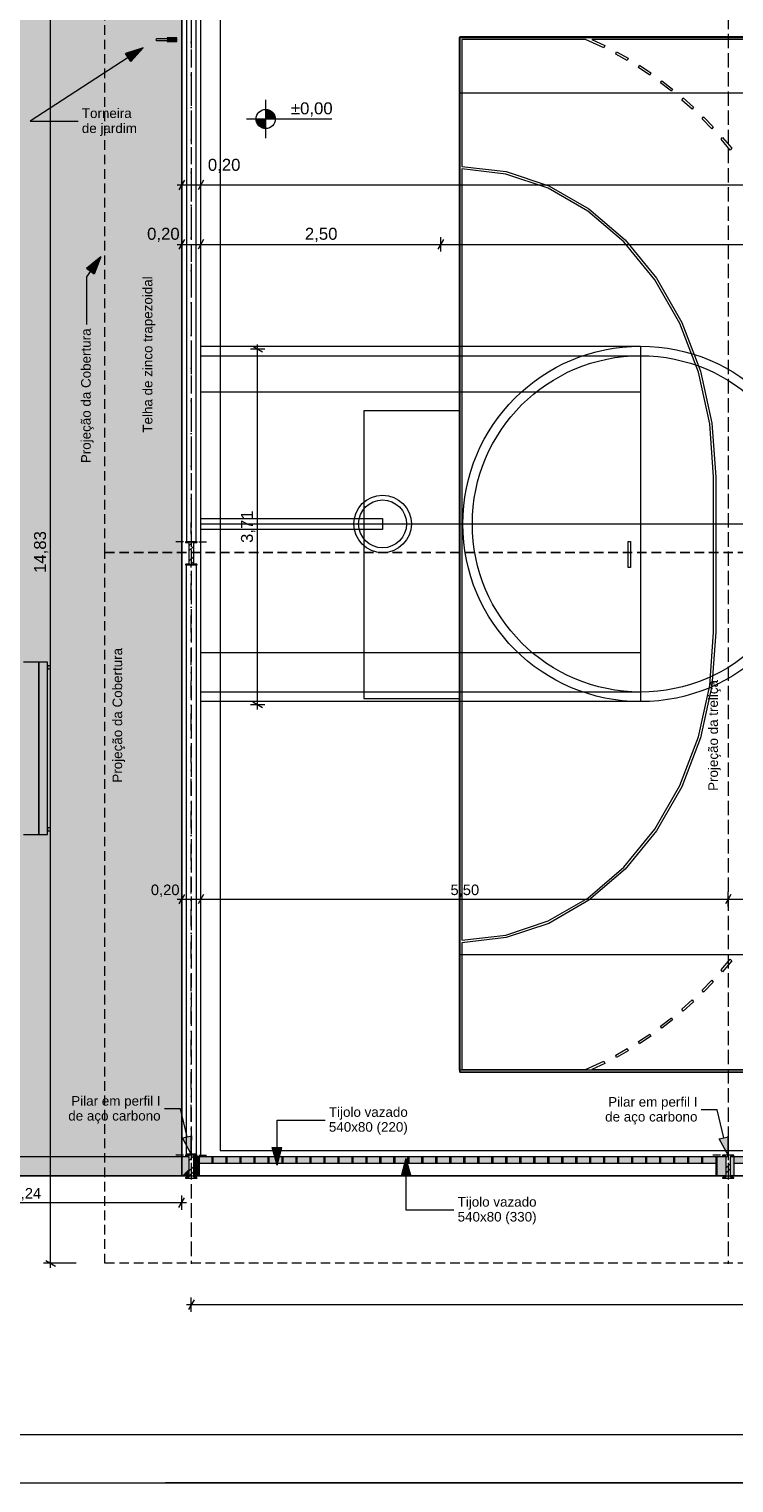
# Model space of a CAD drawing. Header units: millimetres. Extents: x 0 to 1917, y 0 to 847.
# Tile 2 of 230: x 212 to 359, y 0 to 303. Entities that reach past the tile are written whole.
import ezdxf

# ---------------------------------------------------------------- set-up
doc = ezdxf.new("R2010")
doc.units = ezdxf.units.MM
doc.header["$MEASUREMENT"] = 0
doc.set_wipeout_variables(frame=1)
for name, pattern in [('Linha Tracejada 2_1', [3, 2, -1]), ('Linha Tracejada 3_1', [4, 3, -1]), ('Traço_Ponto', [6.702778, 3.527778, -1.763889, 0, -1.411111]), ('Wipeout_Contour', [1000, 0, -1000])]:
    doc.linetypes.add(name, pattern=pattern)
for name, color, linetype in [('Cobertura.ARQ', 7, 'Continuous'), ('Cota.2D', 7, 'Continuous'), ('Interior - Mobiliário', 7, 'Continuous'), ('Laje.ARQ', 7, 'Continuous'), ('levanta_71_LOTE', 7, 'Continuous'), ('levanta_d1_ESCOLA', 7, 'Continuous'), ('Linha & Trama.2D', 7, 'Continuous'), ('Parede.ARQ', 7, 'Continuous'), ('Pilar.ARQ', 7, 'Continuous'), ('Rótulo.2D', 7, 'Continuous'), ('Texto.2D', 7, 'Continuous')]:
    doc.layers.add(name, color=color, linetype=linetype)
doc.styles.add('GENERATED_STYLE_1', font='arial.ttf')
pattern_1 = [(45, (-3320.6625, -5.4271), (-1.5909903, 1.5909903), []), (45, (-3321.1928, -4.8968), (-1.5909903, 1.5909903), [])]

msp = doc.modelspace()

# ---------------------------------------------------------------- hatches: boundary and pattern name
at = {"layer": 'Cota.2D', "linetype": 'Continuous', "lineweight": 0}
for points in [[(261.78, 284.59), (263.78, 284.59), (263.62, 285.36), (263.19, 286.01), (262.54, 286.44), (261.78, 286.59)], [(261.78, 284.59), (259.78, 284.59), (259.93, 283.83), (260.36, 283.18), (261.01, 282.74), (261.78, 282.59)]]:
    msp.add_hatch(color=161, dxfattribs=at).paths.add_polyline_path(points)
at = {"layer": 'Laje.ARQ', "linetype": 'Continuous', "lineweight": 0}
h = msp.add_hatch(dxfattribs=at)
h.set_pattern_fill('RELVA_0001', color=254, style=0, pattern_type=2)
h.set_pattern_definition([(90, (-3320.6625, -5.427), (-6, 0), [0.8660254, -2.598076]), (90, (-3317.6625, -3.695), (-6, 0), [0.8660254, -2.598076]), (30, (-3320.6625, -5.427), (-3, 5.196152), [0.8660254, -2.598076]), (30, (-3320.6625, -1.963), (-3, 5.196152), [0.8660254, -2.598076]), (150, (-3320.6625, -5.427), (3, 5.196152), [0.8660254, -2.598076]), (150, (-3320.6625, -1.963), (3, 5.196152), [0.8660254, -2.598076])])
h.paths.add_polyline_path([(74.03, 323.41), (105.35, 127.64), (179.93, 64.04), (244.25, 64.04), (244.25, 324.04)])
at = {"layer": 'Parede.ARQ', "linetype": 'Continuous', "lineweight": 0}
for color, points in [(35, [(179.53, 64.04), (244.25, 64.04), (244.25, 68.04), (181.01, 68.04)]), (35, [(245.76, 68.04), (244.25, 68.04), (244.25, 64.04), (245.76, 65.55)]), (35, [(246.75, 68.04), (246.75, 66.53), (248.25, 68.04)]), (35, [(246.75, 64.04), (247.68, 64.04), (247.68, 67.46), (246.75, 66.53)]), (255, [(355.68, 66.64), (355.68, 68.04), (247.68, 68.04), (247.68, 66.64)]), (255, [(355.91, 66.64), (355.91, 68.04), (247.91, 68.04), (247.91, 66.64)]), (35, [(355.91, 68.04), (355.91, 64.04), (357.76, 64.04), (357.76, 68.04)]), (35, [(358.75, 68.04), (358.75, 64.04), (359.45, 64.04), (359.45, 68.04)]), (255, [(475.45, 66.64), (475.45, 68.04), (359.45, 68.04), (359.45, 66.64)]), (255, [(475.45, 66.64), (475.45, 68.04), (359.45, 68.04), (359.45, 66.64)]), (35, [(244.25, 64.04), (245.76, 64.04), (245.76, 65.55)])]:
    msp.add_hatch(color=color, dxfattribs=at).paths.add_polyline_path(points)
at = {"layer": 'Rótulo.2D', "linetype": 'Continuous', "lineweight": 0}
for points in [[(236.2, 299.42), (232.53, 298.22), (233.62, 296.55)], [(227.39, 255.82), (224.39, 253.38), (226.02, 252.21)], [(264.16, 66.27), (265.16, 70), (263.16, 70)], [(291.02, 67.72), (290.02, 63.99), (292.02, 63.99)]]:
    msp.add_hatch(color=161, dxfattribs=at).paths.add_polyline_path(points)

# ---------------------------------------------------------------- linework, layer by layer
at = {"layer": 'Cobertura.ARQ', "color": 233, "linetype": 'Linha Tracejada 2_1', "lineweight": 0, "flags": 128}
for points in [[(228.25, 194.13), (228.25, 342.43)], [(228.25, 45.83), (228.25, 194.13)], [(728.25, 45.83), (228.25, 45.83)]]:
    msp.add_lwpolyline(points, dxfattribs=at)
at = {"layer": 'Cota.2D', "color": 7, "linetype": 'Continuous', "lineweight": 0}
for p, q in [((216.91, 45.83), (216.91, 342.43)), ((243.28, 270.83), (244.25, 270.83)), ((244.83, 271.83), (243.68, 269.83)), ((244.25, 269.33), (244.25, 272.33)), ((244.25, 270.83), (248.25, 270.83)), ((248.83, 271.83), (247.68, 269.83)), ((248.25, 269.33), (248.25, 272.33)), ((248.25, 270.83), (708.25, 270.83)), ((243.28, 258.42), (244.25, 258.42)), ((244.83, 259.42), (243.68, 257.42)), ((244.25, 256.92), (244.25, 259.92)), ((244.25, 258.42), (248.25, 258.42)), ((248.83, 259.42), (247.68, 257.42)), ((248.25, 256.92), (248.25, 259.92)), ((248.25, 258.42), (298.29, 258.42)), ((298.87, 259.42), (297.71, 257.42)), ((298.29, 256.92), (298.29, 259.92)), ((298.29, 258.42), (658.29, 258.42)), ((261.08, 235.96), (259.08, 237.12)), ((260.08, 236.54), (260.08, 237.52)), ((261.58, 236.54), (258.58, 236.54)), ((260.08, 162.36), (260.08, 236.54)), ((261.58, 162.36), (258.58, 162.36)), ((259.08, 162.94), (261.08, 161.78)), ((260.08, 161.38), (260.08, 162.36)), ((243.28, 121.8), (244.25, 121.8)), ((244.83, 122.8), (243.68, 120.8)), ((244.25, 120.3), (244.25, 123.3)), ((244.25, 121.8), (248.25, 121.8)), ((248.83, 122.8), (247.68, 120.8)), ((248.25, 120.3), (248.25, 123.3)), ((248.25, 121.8), (358.25, 121.8)), ((358.83, 122.8), (357.68, 120.8)), ((358.25, 120.3), (358.25, 123.3)), ((358.25, 121.8), (478.25, 121.8)), ((179.53, 58.48), (244.25, 58.48)), ((243.68, 57.48), (244.83, 59.48)), ((244.25, 56.98), (244.25, 59.98)), ((244.25, 58.48), (245.23, 58.48)), ((222.25, 45.83), (215.41, 45.83)), ((215.91, 46.41), (217.91, 45.26)), ((216.91, 44.85), (216.91, 45.83)), ((245.28, 37.21), (246.25, 37.21)), ((246.83, 38.21), (245.68, 36.21)), ((246.25, 35.71), (246.25, 38.71)), ((246.25, 37.21), (710.25, 37.21))]:
    msp.add_line(p, q, dxfattribs=at)
at = {"layer": 'Cota.2D', "color": 161, "linetype": 'Continuous', "lineweight": 0}
for p, q in [((261.78, 280.59), (261.78, 288.59)), ((257.78, 284.59), (275.55, 284.59))]:
    msp.add_line(p, q, dxfattribs=at)
msp.add_circle((261.78, 284.59), 2, dxfattribs=at)
at = {"layer": 'Interior - Mobiliário', "color": 102, "linetype": 'Continuous', "lineweight": 0}
for p, q in [((252.25, 318.04), (252.25, 69.37)), ((302.25, 85.7), (302.25, 301.7)), ((302.25, 301.7), (658.25, 301.7)), ((658.25, 301.7), (302.25, 301.7)), ((302.25, 301.7), (302.25, 85.7)), ((328.51, 301.16), (302.7, 301.16)), ((302.7, 301.16), (302.7, 274.7)), ((332.35, 299.4), (328.51, 301.16)), ((480.03, 301.16), (329.83, 301.16)), ((329.83, 301.16), (332.52, 299.9)), ((332.52, 299.9), (332.35, 299.4)), ((334.79, 298.13), (334.97, 298.62)), ((337.2, 296.76), (334.79, 298.13)), ((334.97, 298.62), (337.39, 297.25)), ((337.39, 297.25), (337.2, 296.76)), ((339.56, 295.3), (339.77, 295.78)), ((341.89, 293.75), (339.56, 295.3)), ((339.77, 295.78), (342.11, 294.22)), ((342.11, 294.22), (341.89, 293.75)), ((344.17, 292.1), (344.4, 292.56)), ((346.4, 290.36), (344.17, 292.1)), ((344.4, 292.56), (346.65, 290.81)), ((346.65, 290.81), (346.4, 290.36)), ((348.59, 288.53), (348.85, 288.97)), ((350.72, 286.61), (348.59, 288.53)), ((348.85, 288.97), (350.99, 287.04)), ((350.99, 287.04), (350.72, 286.61)), ((352.8, 284.61), (353.08, 285.02)), ((354.83, 282.52), (352.8, 284.61)), ((353.08, 285.02), (355.12, 282.93)), ((355.12, 282.93), (354.83, 282.52)), ((356.79, 280.35), (357.1, 280.75)), ((358.7, 278.11), (356.79, 280.35)), ((357.1, 280.75), (359.01, 278.49)), ((359.01, 278.49), (358.7, 278.11)), ((302.7, 274.7), (311.92, 273.63)), ((311.84, 273.1), (302.7, 274.16)), ((302.7, 274.16), (302.7, 113.24)), ((320.69, 270.14), (311.84, 273.1)), ((311.92, 273.63), (320.84, 270.65)), ((328.99, 265.37), (320.69, 270.14)), ((320.84, 270.65), (329.21, 265.84)), ((336.48, 258.93), (328.99, 265.37)), ((329.21, 265.84), (336.77, 259.35)), ((342.95, 251.02), (336.48, 258.93)), ((336.77, 259.35), (343.29, 251.37)), ((348.19, 241.88), (342.95, 251.02)), ((343.29, 251.37), (348.57, 242.15)), ((352.05, 231.77), (348.19, 241.88)), ((348.57, 242.15), (352.47, 231.95)), ((354.41, 221), (352.05, 231.77)), ((352.47, 231.95), (354.85, 221.09)), ((302.25, 223.7), (282.25, 223.7)), ((282.25, 223.7), (282.25, 163.7)), ((355.21, 209.9), (354.41, 221)), ((354.85, 221.09), (355.65, 209.9)), ((355.21, 177.5), (355.21, 209.9)), ((355.65, 209.9), (355.65, 177.5)), ((337.41, 191), (337.41, 196.4)), ((337.41, 196.4), (337.85, 196.4)), ((337.85, 196.4), (337.85, 191)), ((337.85, 191), (337.41, 191)), ((354.41, 166.4), (355.21, 177.5)), ((355.65, 177.5), (354.85, 166.31)), ((214.43, 171.27), (211.22, 171.27)), ((214.43, 135.27), (214.43, 171.27)), ((214.47, 170.47), (214.43, 170.47)), ((214.43, 170.47), (214.43, 169.87)), ((216.23, 171.27), (214.47, 171.27)), ((214.47, 171.27), (214.47, 135.27)), ((214.47, 169.87), (214.47, 170.47)), ((216.23, 135.27), (216.23, 171.27)), ((216.23, 170.47), (216.23, 169.87)), ((216.91, 170.47), (216.23, 170.47)), ((216.91, 169.87), (216.91, 170.47)), ((214.43, 169.87), (214.47, 169.87)), ((216.23, 169.87), (216.91, 169.87)), ((352.05, 155.64), (354.41, 166.4)), ((354.85, 166.31), (352.47, 155.45)), ((282.25, 163.7), (302.25, 163.7)), ((348.19, 145.53), (352.05, 155.64)), ((352.47, 155.45), (348.57, 145.26)), ((342.95, 136.38), (348.19, 145.53)), ((348.57, 145.26), (343.29, 136.03)), ((214.47, 136.67), (214.43, 136.67)), ((214.43, 136.67), (214.43, 136.07)), ((214.47, 136.07), (214.47, 136.67)), ((216.91, 136.67), (216.23, 136.67)), ((216.23, 136.67), (216.23, 136.07)), ((216.91, 136.07), (216.91, 136.67)), ((211.22, 135.27), (214.43, 135.27)), ((214.43, 136.07), (214.47, 136.07)), ((214.47, 135.27), (216.23, 135.27)), ((216.23, 136.07), (216.91, 136.07)), ((336.48, 128.47), (342.95, 136.38)), ((343.29, 136.03), (336.77, 128.06)), ((328.99, 122.03), (336.48, 128.47)), ((336.77, 128.06), (329.21, 121.56)), ((320.69, 117.26), (328.99, 122.03)), ((329.21, 121.56), (320.84, 116.75)), ((311.84, 114.3), (320.69, 117.26)), ((320.84, 116.75), (311.92, 113.77)), ((302.7, 113.24), (311.84, 114.3)), ((311.92, 113.77), (302.7, 112.7)), ((302.7, 112.7), (302.7, 86.24)), ((356.79, 107.05), (358.7, 109.29)), ((358.7, 109.29), (359.01, 108.91)), ((357.1, 106.66), (356.79, 107.05)), ((359.01, 108.91), (357.1, 106.66)), ((352.8, 102.8), (354.83, 104.88)), ((355.12, 104.48), (353.08, 102.38)), ((354.83, 104.88), (355.12, 104.48)), ((348.59, 98.88), (350.72, 100.79)), ((350.99, 100.37), (348.85, 98.44)), ((350.72, 100.79), (350.99, 100.37)), ((353.08, 102.38), (352.8, 102.8)), ((348.85, 98.44), (348.59, 98.88)), ((344.17, 95.31), (346.4, 97.05)), ((344.4, 94.85), (344.17, 95.31)), ((346.65, 96.6), (344.4, 94.85)), ((346.4, 97.05), (346.65, 96.6)), ((339.56, 92.1), (341.89, 93.66)), ((339.77, 91.62), (339.56, 92.1)), ((342.11, 93.19), (339.77, 91.62)), ((341.89, 93.66), (342.11, 93.19)), ((328.51, 86.24), (332.35, 88.01)), ((332.35, 88.01), (332.52, 87.51)), ((334.79, 89.27), (337.2, 90.64)), ((334.97, 88.78), (334.79, 89.27)), ((337.39, 90.15), (334.97, 88.78)), ((337.2, 90.64), (337.39, 90.15)), ((658.25, 85.7), (302.25, 85.7)), ((302.25, 85.7), (658.25, 85.7)), ((302.7, 86.24), (328.51, 86.24)), ((332.52, 87.51), (329.83, 86.24)), ((329.83, 86.24), (460.02, 86.24))]:
    msp.add_line(p, q, dxfattribs=at)
at = {"layer": 'Interior - Mobiliário', "color": 6, "linetype": 'Continuous', "lineweight": 0}
for p, q in [((242.98, 301.31), (239.02, 301.31)), ((239.02, 300.95), (242.98, 300.95)), ((241.24, 301.52), (241.24, 301.31)), ((241.94, 301.52), (241.24, 301.52)), ((241.24, 301.31), (241.94, 301.31)), ((241.94, 300.95), (241.24, 300.95)), ((241.24, 300.95), (241.24, 300.74)), ((241.24, 300.74), (241.94, 300.74)), ((241.94, 301.31), (241.94, 301.52)), ((241.94, 300.74), (241.94, 300.95)), ((241.96, 301.53), (241.96, 301.31)), ((243.26, 301.53), (241.96, 301.53)), ((241.96, 301.31), (242.98, 301.31)), ((242.98, 300.95), (241.96, 300.95)), ((241.96, 300.95), (241.96, 300.73)), ((241.96, 300.73), (243.26, 300.73)), ((243.26, 300.73), (243.26, 301.53))]:
    msp.add_line(p, q, dxfattribs=at)
for centre, start, end in [((239.02, 301.13), 90.1472, 270.1472), ((242.98, 301.13), 270, 90), ((242.98, 301.13), 270, 90)]:
    msp.add_arc(centre, 0.18, start, end, dxfattribs=at)
at = {"layer": 'Laje.ARQ', "color": 93, "linetype": 'Continuous', "lineweight": 0, "flags": 128}
msp.add_lwpolyline([(74.03, 323.41), (105.35, 127.64), (179.93, 64.04), (244.25, 64.04), (244.25, 324.04)], close=True, dxfattribs=at)
at = {"layer": 'Laje.ARQ', "color": 111, "linetype": 'Continuous', "lineweight": 0, "flags": 128}
for points in [[(244.25, 64.04), (646.63, 64.04), (712.25, 64.04), (712.25, 324.04), (244.25, 324.04)], [(302.2, 301.61), (658.29, 301.61), (658.29, 86.14), (302.2, 86.14)]]:
    msp.add_lwpolyline(points, close=True, dxfattribs=at)
msp.add_lwpolyline([(899.86, 64.04), (712.25, 64.04), (244.35, 64.04), (180, 64.04), (105.34, 127.7), (105.34, 127.7), (105.34, 127.7)], dxfattribs=at)
at = {"layer": 'levanta_d1_ESCOLA', "color": 7, "linetype": 'Continuous', "lineweight": 0}
for p, q in [((247.68, 68.04), (247.68, 66.64)), ((355.91, 68.04), (355.91, 66.64)), ((247.68, 66.64), (247.68, 64.04)), ((355.91, 66.64), (355.91, 64.04))]:
    msp.add_line(p, q, dxfattribs=at)
at = {"layer": 'Linha & Trama.2D', "color": 190, "linetype": 'Continuous', "lineweight": 0}
for p, q in [((302.2, 290.02), (658.09, 290.02)), ((302.2, 110.18), (302.2, 290.02)), ((248.25, 237.19), (339.98, 237.19)), ((339.98, 237.19), (339.98, 163.01)), ((248.25, 235.19), (339.98, 235.19)), ((248.25, 227.65), (339.98, 227.65)), ((339.98, 227.01), (339.98, 173.19)), ((248.24, 201.26), (286.16, 201.26)), ((286.16, 201.26), (286.16, 198.93)), ((286.16, 198.93), (248.24, 198.93)), ((339.98, 173.19), (248.25, 173.19)), ((339.98, 165.01), (248.25, 165.01)), ((339.98, 163.01), (248.25, 163.01)), ((658.09, 110.18), (302.2, 110.18))]:
    msp.add_line(p, q, dxfattribs=at)
at = {"layer": 'Linha & Trama.2D', "color": 7, "linetype": 'Continuous', "lineweight": 0}
for p, q in [((248.25, 200.1), (708.25, 200.1)), ((1091.33, 10), (35.14, 10)), ((0, 0), (1028.58, 0)), ((0, 0), (1038.58, 0)), ((1101.33, 0), (240.85, 0))]:
    msp.add_line(p, q, dxfattribs=at)
at = {"layer": 'Linha & Trama.2D', "color": 190, "linetype": 'Continuous', "lineweight": 0}
for centre, radius in [((339.98, 200.1), 37.09), ((339.98, 200.1), 35.09), ((286.16, 200.1), 6), ((286.16, 200.1), 5)]:
    msp.add_circle(centre, radius, dxfattribs=at)
at = {"layer": 'Parede.ARQ', "color": 7, "linetype": 'Continuous', "lineweight": 0}
for p, q in [((245.76, 68.04), (244.25, 68.04)), ((248.25, 68.04), (246.75, 68.04))]:
    msp.add_line(p, q, dxfattribs=at)
at = {"layer": 'Parede.ARQ', "color": 30, "linetype": 'Continuous', "lineweight": 0}
for p, q in [((355.68, 68.04), (247.68, 68.04)), ((355.68, 68.04), (247.68, 68.04)), ((247.68, 68.04), (247.68, 66.64)), ((247.68, 68.04), (247.68, 66.64)), ((355.91, 68.04), (247.91, 68.04)), ((355.91, 68.04), (247.91, 68.04)), ((247.91, 68.04), (247.91, 66.64)), ((247.91, 68.04), (247.91, 66.64)), ((250.6, 66.64), (250.6, 68.04)), ((250.84, 66.64), (250.84, 68.04)), ((253.52, 66.64), (253.52, 68.04)), ((253.76, 66.64), (253.76, 68.04)), ((256.44, 66.64), (256.44, 68.04)), ((256.67, 66.64), (256.67, 68.04)), ((259.36, 66.64), (259.36, 68.04)), ((259.59, 66.64), (259.59, 68.04)), ((262.28, 66.64), (262.28, 68.04)), ((262.51, 66.64), (262.51, 68.04)), ((265.2, 66.64), (265.2, 68.04)), ((265.43, 66.64), (265.43, 68.04)), ((268.11, 66.64), (268.11, 68.04)), ((268.35, 66.64), (268.35, 68.04)), ((271.03, 66.64), (271.03, 68.04)), ((271.27, 66.64), (271.27, 68.04)), ((273.95, 66.64), (273.95, 68.04)), ((274.18, 66.64), (274.18, 68.04)), ((276.87, 66.64), (276.87, 68.04)), ((277.1, 66.64), (277.1, 68.04)), ((279.79, 66.64), (279.79, 68.04)), ((280.02, 66.64), (280.02, 68.04)), ((282.71, 66.64), (282.71, 68.04)), ((282.94, 66.64), (282.94, 68.04)), ((285.62, 66.64), (285.62, 68.04)), ((285.86, 66.64), (285.86, 68.04)), ((288.54, 66.64), (288.54, 68.04)), ((288.78, 66.64), (288.78, 68.04)), ((291.46, 66.64), (291.46, 68.04)), ((291.69, 66.64), (291.69, 68.04)), ((294.38, 66.64), (294.38, 68.04)), ((294.61, 66.64), (294.61, 68.04)), ((297.3, 66.64), (297.3, 68.04)), ((297.53, 66.64), (297.53, 68.04)), ((300.22, 66.64), (300.22, 68.04)), ((300.45, 66.64), (300.45, 68.04)), ((303.13, 66.64), (303.13, 68.04)), ((303.37, 66.64), (303.37, 68.04)), ((306.05, 66.64), (306.05, 68.04)), ((306.29, 66.64), (306.29, 68.04)), ((308.97, 66.64), (308.97, 68.04)), ((309.21, 66.64), (309.21, 68.04)), ((311.89, 66.64), (311.89, 68.04)), ((312.12, 66.64), (312.12, 68.04)), ((314.81, 66.64), (314.81, 68.04)), ((315.04, 66.64), (315.04, 68.04)), ((317.73, 66.64), (317.73, 68.04)), ((317.96, 66.64), (317.96, 68.04)), ((320.65, 66.64), (320.65, 68.04)), ((320.88, 66.64), (320.88, 68.04)), ((323.56, 66.64), (323.56, 68.04)), ((323.8, 66.64), (323.8, 68.04)), ((326.48, 66.64), (326.48, 68.04)), ((326.72, 66.64), (326.72, 68.04)), ((329.4, 66.64), (329.4, 68.04)), ((329.63, 66.64), (329.63, 68.04)), ((332.32, 66.64), (332.32, 68.04)), ((332.55, 66.64), (332.55, 68.04)), ((335.24, 66.64), (335.24, 68.04)), ((335.47, 66.64), (335.47, 68.04)), ((338.16, 66.64), (338.16, 68.04)), ((338.39, 66.64), (338.39, 68.04)), ((341.07, 66.64), (341.07, 68.04)), ((341.31, 66.64), (341.31, 68.04)), ((343.99, 66.64), (343.99, 68.04)), ((344.23, 66.64), (344.23, 68.04)), ((346.91, 66.64), (346.91, 68.04)), ((347.14, 66.64), (347.14, 68.04)), ((349.83, 66.64), (349.83, 68.04)), ((350.06, 66.64), (350.06, 68.04)), ((352.75, 66.64), (352.75, 68.04)), ((352.98, 66.64), (352.98, 68.04)), ((355.68, 68.04), (355.68, 66.64)), ((355.68, 68.04), (355.68, 66.64)), ((355.91, 68.04), (355.91, 66.64)), ((355.91, 68.04), (355.91, 66.64)), ((355.68, 66.64), (247.68, 66.64)), ((247.68, 66.64), (247.68, 64.04)), ((355.68, 64.04), (247.68, 64.04)), ((355.91, 66.64), (247.91, 66.64)), ((247.91, 66.64), (247.91, 64.04)), ((355.91, 64.04), (247.91, 64.04)), ((355.68, 66.64), (355.68, 64.04)), ((355.91, 66.64), (355.91, 64.04))]:
    msp.add_line(p, q, dxfattribs=at)
at = {"layer": 'Parede.ARQ', "color": 102, "linetype": 'Continuous', "lineweight": 0}
for p, q in [((475.45, 68.04), (359.45, 68.04)), ((475.45, 68.04), (359.45, 68.04)), ((359.45, 68.04), (359.45, 66.64)), ((359.45, 68.04), (359.45, 66.64)), ((475.45, 66.64), (359.45, 66.64)), ((359.45, 66.64), (359.45, 64.04)), ((475.45, 64.04), (359.45, 64.04))]:
    msp.add_line(p, q, dxfattribs=at)
at = {"layer": 'Parede.ARQ', "color": 5, "linetype": 'Continuous', "lineweight": 0}
for p, q in [((475.45, 68.04), (359.45, 68.04)), ((475.45, 68.04), (359.45, 68.04)), ((359.45, 68.04), (359.45, 66.64)), ((359.45, 68.04), (359.45, 66.64)), ((475.45, 66.64), (359.45, 66.64)), ((359.45, 66.64), (359.45, 64.04)), ((475.45, 64.04), (359.45, 64.04))]:
    msp.add_line(p, q, dxfattribs=at)
at = {"layer": 'Parede.ARQ', "color": 7, "linetype": 'Continuous', "lineweight": 0, "flags": 128}
for points in [[(244.25, 324.04), (244.25, 68.04)], [(248.25, 68.04), (248.25, 324.04)], [(244.25, 68.04), (181.01, 68.04)], [(357.76, 68.04), (355.91, 68.04)], [(359.45, 68.04), (358.75, 68.04)], [(179.53, 64.04), (244.25, 64.04)], [(244.25, 64.04), (245.76, 64.04)], [(246.75, 64.04), (247.68, 64.04)], [(355.91, 64.04), (357.76, 64.04)], [(358.75, 64.04), (359.45, 64.04)]]:
    msp.add_lwpolyline(points, dxfattribs=at)
at = {"layer": 'Parede.ARQ', "color": 7, "linetype": 'Continuous', "lineweight": 0}
msp.add_point((244.25, 64.04), dxfattribs=at)
at = {"layer": 'Pilar.ARQ', "color": 12, "linetype": 'Continuous', "lineweight": 0}
for p, q in [((246.25, 197.96), (246.25, 200.36)), ((246.25, 69.97), (246.25, 72.37)), ((358.25, 69.97), (358.25, 72.37))]:
    msp.add_line(p, q, dxfattribs=at)
at = {"layer": 'Rótulo.2D', "color": 151, "linetype": 'Continuous', "lineweight": 0}
for p, q in [((233.07, 297.38), (212.62, 284.1)), ((212.62, 284.1), (222.62, 284.1)), ((225.2, 252.8), (224.4, 251.68)), ((224.4, 251.68), (224.4, 241.68)), ((243.97, 78.04), (240.65, 78.04)), ((245.38, 72.2), (243.97, 78.04)), ((355.97, 77.83), (352.65, 77.83)), ((357.38, 71.99), (355.97, 77.83)), ((264.16, 70), (264.16, 75.71)), ((264.16, 75.71), (274.16, 75.71)), ((291.02, 63.99), (291.02, 56.96)), ((291.02, 56.96), (301.02, 56.96))]:
    msp.add_line(p, q, dxfattribs=at)
at = {"layer": 'Rótulo.2D', "color": 161, "linetype": 'Continuous', "lineweight": 0}
for p, q in [((236.2, 299.42), (232.53, 298.22)), ((233.62, 296.55), (232.53, 298.22)), ((236.2, 299.42), (233.62, 296.55)), ((227.39, 255.82), (224.39, 253.38)), ((227.39, 255.82), (226.02, 252.21)), ((226.02, 252.21), (224.39, 253.38)), ((244.41, 71.97), (246.35, 72.44)), ((264.16, 66.27), (263.16, 70)), ((263.16, 70), (265.16, 70)), ((264.16, 66.27), (265.16, 70)), ((356.41, 71.76), (358.35, 72.23)), ((291.02, 67.72), (290.02, 63.99)), ((291.02, 67.72), (292.02, 63.99)), ((292.02, 63.99), (290.02, 63.99))]:
    msp.add_line(p, q, dxfattribs=at)

# ---------------------------------------------------------------- texts
at = {"layer": 'Cota.2D', "color": 7, "linetype": 'Continuous', "lineweight": 0, "attachment_point": 7, "style": 'GENERATED_STYLE_1'}
for s, insert, char_height, width in [('\\A1;±0,00', (267.03, 285.09), 2.5, 8.5257), ('\\A1;0,20', (249.71, 273.31), 2.5, 6.6514), ('\\A1;0,20', (237.03, 258.92), 2.5, 6.6514), ('\\A1;2,50', (269.95, 258.92), 2.5, 6.6514), ('\\A1;0,20', (237.82, 122.24), 2.2, 5.8533), ('\\A1;5,50', (300.33, 122.24), 2.2, 5.8533), ('\\A1;3,24', (208.96, 58.92), 2.2, 5.8533)]:
    msp.add_mtext(s, dxfattribs=dict(at, insert=insert, char_height=char_height, width=width))
at = {"layer": 'Cota.2D', "color": 7, "linetype": 'Continuous', "lineweight": 0, "char_height": 2.5, "attachment_point": 7, "rotation": 90, "style": 'GENERATED_STYLE_1'}
for s, insert, width in [('\\A1;3,71', (259.58, 196.12), 6.6514), ('\\A1;14,83', (216.41, 189.86), 8.5486)]:
    msp.add_mtext(s, dxfattribs=dict(at, insert=insert, width=width))
at = {"layer": 'Rótulo.2D', "color": 5, "linetype": 'Continuous', "lineweight": 0, "char_height": 2, "style": 'GENERATED_STYLE_1'}
for s, insert, attachment_point, line_spacing_factor in [('\\A1;Torneira \\Pde jardim', (223.42, 283.92), 4, 0.940037), ('\\A1;Pilar em perfil I\\Pde aço carbono', (239.85, 77.85), 6, 0.930353), ('\\A1;Pilar em perfil I\\Pde aço carbono', (351.85, 77.65), 6, 0.930353), ('\\A1;Tijolo vazado\\P540x80 (220)', (274.96, 75.53), 4, 0.930952), ('\\A1;Tijolo vazado\\P540x80 (330)', (301.82, 56.79), 4, 0.930952)]:
    msp.add_mtext(s, dxfattribs=dict(at, insert=insert, attachment_point=attachment_point, line_spacing_factor=line_spacing_factor))
at = {"layer": 'Rótulo.2D', "color": 5, "linetype": 'Continuous', "lineweight": 0, "insert": (224.58, 240.88), "char_height": 2, "attachment_point": 6, "rotation": 90, "style": 'GENERATED_STYLE_1'}
msp.add_mtext('\\A1;Projeção da Cobertura', dxfattribs=at)
at = {"layer": 'Texto.2D', "color": 5, "linetype": 'Continuous', "lineweight": 0, "char_height": 2, "attachment_point": 1, "rotation": 90, "style": 'GENERATED_STYLE_1'}
for s, insert in [('\\A1;Telha de zinco trapezoidal', (236.14, 219.14)), ('\\A1;Projeção da Cobertura', (229.83, 146.11)), ('\\A1;Projeção da treliça', (354.12, 144.39))]:
    msp.add_mtext(s, dxfattribs=dict(at, insert=insert))

# ---------------------------------------------------------------- next in the draw order: wipeouts: each hides what was drawn before it
at = {"color": 254, "linetype": 'Wipeout_Contour', "lineweight": 0, "ltscale": 10031.125159}
msp.add_wipeout([(247.45, 191.56), (247.45, 191.61), (247.44, 191.66), (247.39, 191.69), (246.82, 191.76), (246.77, 191.79), (246.75, 191.84), (246.75, 196.07), (246.77, 196.12), (246.82, 196.15), (247.39, 196.23), (247.44, 196.25), (247.45, 196.31), (247.45, 196.36), (246.75, 196.36), (245.76, 196.36), (245.05, 196.36), (245.05, 196.31), (245.07, 196.25), (245.12, 196.23), (245.69, 196.15), (245.74, 196.12), (245.76, 196.07), (245.76, 191.84), (245.74, 191.79), (245.69, 191.76), (245.12, 191.69), (245.07, 191.66), (245.05, 191.61), (245.05, 191.56), (245.76, 191.56), (246.75, 191.56)], dxfattribs=at).dxf.layer = 'Pilar.ARQ'
at = {"color": 254, "linetype": 'Wipeout_Contour', "lineweight": 0, "ltscale": 8158.427887}
msp.add_wipeout([(247.45, 63.57), (247.45, 63.62), (247.44, 63.67), (247.39, 63.7), (246.82, 63.78), (246.77, 63.8), (246.75, 63.85), (246.75, 68.08), (246.77, 68.13), (246.82, 68.16), (247.39, 68.24), (247.44, 68.26), (247.45, 68.32), (247.45, 68.37), (246.75, 68.37), (245.76, 68.37), (245.05, 68.37), (245.05, 68.32), (245.07, 68.26), (245.12, 68.24), (245.69, 68.16), (245.74, 68.13), (245.76, 68.08), (245.76, 63.85), (245.74, 63.8), (245.69, 63.78), (245.12, 63.7), (245.07, 63.67), (245.05, 63.62), (245.05, 63.57), (245.76, 63.57), (246.75, 63.57)], dxfattribs=at).dxf.layer = 'Pilar.ARQ'
at = {"color": 254, "linetype": 'Wipeout_Contour', "lineweight": 0, "ltscale": 11657.196759}
msp.add_wipeout([(359.45, 63.57), (359.45, 63.62), (359.44, 63.67), (359.39, 63.7), (358.82, 63.78), (358.77, 63.8), (358.75, 63.85), (358.75, 68.08), (358.77, 68.13), (358.82, 68.16), (359.39, 68.24), (359.44, 68.26), (359.45, 68.32), (359.45, 68.37), (358.75, 68.37), (357.76, 68.37), (357.05, 68.37), (357.05, 68.32), (357.07, 68.26), (357.12, 68.24), (357.69, 68.16), (357.74, 68.13), (357.76, 68.08), (357.76, 63.85), (357.74, 63.8), (357.69, 63.78), (357.12, 63.7), (357.07, 63.67), (357.05, 63.62), (357.05, 63.57), (357.76, 63.57), (358.75, 63.57)], dxfattribs=at).dxf.layer = 'Pilar.ARQ'

# ---------------------------------------------------------------- next in the draw order: hatches: boundary and pattern name
at = {"layer": 'Pilar.ARQ', "linetype": 'Continuous', "lineweight": 0}
h = msp.add_hatch(dxfattribs=at)
h.set_pattern_fill('AÇO_0001', color=151, style=0, pattern_type=2)
h.set_pattern_definition(pattern_1)
h.paths.add_polyline_path([(247.45, 191.56), (247.45, 191.61), (247.44, 191.66), (247.39, 191.69), (246.82, 191.76), (246.77, 191.79), (246.75, 191.84), (246.75, 196.07), (246.77, 196.12), (246.82, 196.15), (247.39, 196.23), (247.44, 196.25), (247.45, 196.31), (247.45, 196.36), (246.75, 196.36), (245.76, 196.36), (245.05, 196.36), (245.05, 196.31), (245.07, 196.25), (245.12, 196.23), (245.69, 196.15), (245.74, 196.12), (245.76, 196.07), (245.76, 191.84), (245.74, 191.79), (245.69, 191.76), (245.12, 191.69), (245.07, 191.66), (245.05, 191.61), (245.05, 191.56), (245.76, 191.56), (246.75, 191.56)])
h = msp.add_hatch(dxfattribs=at)
h.set_pattern_fill('AÇO_0001', color=151, style=0, pattern_type=2)
h.set_pattern_definition(pattern_1)
h.paths.add_polyline_path([(247.45, 63.57), (247.45, 63.62), (247.44, 63.67), (247.39, 63.7), (246.82, 63.78), (246.77, 63.8), (246.75, 63.85), (246.75, 68.08), (246.77, 68.13), (246.82, 68.16), (247.39, 68.24), (247.44, 68.26), (247.45, 68.32), (247.45, 68.37), (246.75, 68.37), (245.76, 68.37), (245.05, 68.37), (245.05, 68.32), (245.07, 68.26), (245.12, 68.24), (245.69, 68.16), (245.74, 68.13), (245.76, 68.08), (245.76, 63.85), (245.74, 63.8), (245.69, 63.78), (245.12, 63.7), (245.07, 63.67), (245.05, 63.62), (245.05, 63.57), (245.76, 63.57), (246.75, 63.57)])
h = msp.add_hatch(dxfattribs=at)
h.set_pattern_fill('AÇO_0001', color=151, style=0, pattern_type=2)
h.set_pattern_definition(pattern_1)
h.paths.add_polyline_path([(359.45, 63.57), (359.45, 63.62), (359.44, 63.67), (359.39, 63.7), (358.82, 63.78), (358.77, 63.8), (358.75, 63.85), (358.75, 68.08), (358.77, 68.13), (358.82, 68.16), (359.39, 68.24), (359.44, 68.26), (359.45, 68.32), (359.45, 68.37), (358.75, 68.37), (357.76, 68.37), (357.05, 68.37), (357.05, 68.32), (357.07, 68.26), (357.12, 68.24), (357.69, 68.16), (357.74, 68.13), (357.76, 68.08), (357.76, 63.85), (357.74, 63.8), (357.69, 63.78), (357.12, 63.7), (357.07, 63.67), (357.05, 63.62), (357.05, 63.57), (357.76, 63.57), (358.75, 63.57)])
at = {"layer": 'Rótulo.2D', "linetype": 'Continuous', "lineweight": 0}
for points in [[(246.25, 68.58), (246.35, 72.44), (244.41, 71.97)], [(358.25, 68.37), (358.35, 72.23), (356.41, 71.76)]]:
    msp.add_hatch(color=161, dxfattribs=at).paths.add_polyline_path(points)

# ---------------------------------------------------------------- next in the draw order: linework, layer by layer
at = {"layer": 'Cobertura.ARQ', "color": 233, "linetype": 'Linha Tracejada 2_1', "lineweight": 0, "flags": 128}
for points in [[(228.25, 194.13), (728.25, 194.13)], [(728.25, 194.13), (228.25, 194.13)]]:
    msp.add_lwpolyline(points, dxfattribs=at)
at = {"layer": 'Interior - Mobiliário', "color": 124, "linetype": 'Continuous', "lineweight": 0}
for p, q in [((245.25, 319.51), (245.25, 196.36)), ((247.25, 196.36), (247.25, 319.51)), ((245.25, 196.36), (247.25, 196.36)), ((245.25, 191.73), (247.25, 191.73)), ((245.25, 68.58), (245.25, 191.73)), ((247.25, 191.73), (247.25, 68.58)), ((247.25, 68.58), (245.25, 68.58))]:
    msp.add_line(p, q, dxfattribs=at)
at = {"layer": 'Interior - Mobiliário', "color": 124, "linetype": 'Traço_Ponto', "lineweight": 0}
for p, q in [((246.25, 319.51), (246.25, 196.36)), ((246.25, 68.58), (246.25, 191.73))]:
    msp.add_line(p, q, dxfattribs=at)
at = {"layer": 'Interior - Mobiliário', "color": 102, "linetype": 'Continuous', "lineweight": 0}
msp.add_line((252.25, 69.37), (708.25, 69.37), dxfattribs=at)
at = {"layer": 'levanta_71_LOTE', "color": 35, "linetype": 'Continuous', "lineweight": 0}
msp.add_line((148.25, 64.04), (899.86, 64.04), dxfattribs=at)
at = {"layer": 'Linha & Trama.2D', "color": 5, "linetype": 'Linha Tracejada 3_1', "lineweight": 0}
for p, q in [((246.25, 342.34), (246.25, 45.74)), ((358.25, 342.34), (358.25, 45.74))]:
    msp.add_line(p, q, dxfattribs=at)
at = {"layer": 'Linha & Trama.2D', "color": 190, "linetype": 'Continuous', "lineweight": 0}
msp.add_line((248.25, 162.36), (248.25, 236.54), dxfattribs=at)
at = {"layer": 'Linha & Trama.2D', "color": 97, "linetype": 'Continuous', "lineweight": 0}
msp.add_line((115.53, 64.04), (480.53, 64.04), dxfattribs=at)
at = {"layer": 'Linha & Trama.2D', "color": 7, "linetype": 'Continuous', "lineweight": 0}
msp.add_line((181.89, 64.04), (768.84, 64.04), dxfattribs=at)
at = {"layer": 'Pilar.ARQ', "color": 12, "linetype": 'Continuous', "lineweight": 0}
for p, q in [((244.65, 196.36), (243.05, 196.36)), ((246.25, 194.76), (246.25, 192.36)), ((247.85, 196.36), (249.45, 196.36)), ((244.65, 68.37), (243.05, 68.37)), ((246.25, 66.77), (246.25, 64.37)), ((247.85, 68.37), (249.45, 68.37)), ((356.65, 68.37), (355.05, 68.37)), ((358.25, 66.77), (358.25, 64.37))]:
    msp.add_line(p, q, dxfattribs=at)
at = {"layer": 'Pilar.ARQ', "color": 7, "linetype": 'Continuous', "lineweight": 0, "flags": 128}
for points in [[(247.45, 191.56), (247.45, 191.61), (247.44, 191.66), (247.39, 191.69), (246.82, 191.76), (246.77, 191.79), (246.75, 191.84), (246.75, 196.07), (246.77, 196.12), (246.82, 196.15), (247.39, 196.23), (247.44, 196.25), (247.45, 196.31), (247.45, 196.36), (246.75, 196.36), (245.76, 196.36), (245.05, 196.36), (245.05, 196.31), (245.07, 196.25), (245.12, 196.23), (245.69, 196.15), (245.74, 196.12), (245.76, 196.07), (245.76, 191.84), (245.74, 191.79), (245.69, 191.76), (245.12, 191.69), (245.07, 191.66), (245.05, 191.61), (245.05, 191.56), (245.76, 191.56), (246.75, 191.56)], [(247.45, 63.57), (247.45, 63.62), (247.44, 63.67), (247.39, 63.7), (246.82, 63.78), (246.77, 63.8), (246.75, 63.85), (246.75, 68.08), (246.77, 68.13), (246.82, 68.16), (247.39, 68.24), (247.44, 68.26), (247.45, 68.32), (247.45, 68.37), (246.75, 68.37), (245.76, 68.37), (245.05, 68.37), (245.05, 68.32), (245.07, 68.26), (245.12, 68.24), (245.69, 68.16), (245.74, 68.13), (245.76, 68.08), (245.76, 63.85), (245.74, 63.8), (245.69, 63.78), (245.12, 63.7), (245.07, 63.67), (245.05, 63.62), (245.05, 63.57), (245.76, 63.57), (246.75, 63.57)], [(359.45, 63.57), (359.45, 63.62), (359.44, 63.67), (359.39, 63.7), (358.82, 63.78), (358.77, 63.8), (358.75, 63.85), (358.75, 68.08), (358.77, 68.13), (358.82, 68.16), (359.39, 68.24), (359.44, 68.26), (359.45, 68.32), (359.45, 68.37), (358.75, 68.37), (357.76, 68.37), (357.05, 68.37), (357.05, 68.32), (357.07, 68.26), (357.12, 68.24), (357.69, 68.16), (357.74, 68.13), (357.76, 68.08), (357.76, 63.85), (357.74, 63.8), (357.69, 63.78), (357.12, 63.7), (357.07, 63.67), (357.05, 63.62), (357.05, 63.57), (357.76, 63.57), (358.75, 63.57)]]:
    msp.add_lwpolyline(points, close=True, dxfattribs=at)
at = {"layer": 'Pilar.ARQ', "color": 12, "linetype": 'Continuous', "lineweight": 0}
for p in [(246.25, 196.36), (246.25, 68.37), (358.25, 68.37)]:
    msp.add_point(p, dxfattribs=at)
at = {"layer": 'Rótulo.2D', "color": 161, "linetype": 'Continuous', "lineweight": 0}
for p, q in [((246.25, 68.58), (244.41, 71.97)), ((246.25, 68.58), (246.35, 72.44)), ((358.25, 68.37), (356.41, 71.76)), ((358.25, 68.37), (358.35, 72.23))]:
    msp.add_line(p, q, dxfattribs=at)

doc.saveas('drawing.dxf')
